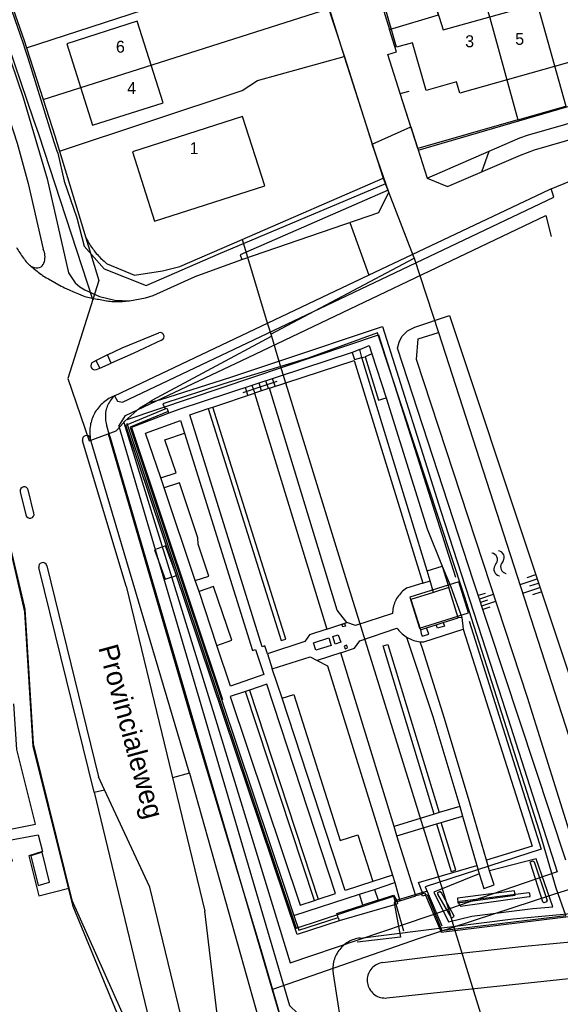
# Model space of a CAD drawing. Extents: x 123992 to 125854, y 449108 to 451911.
# Tile 123 of 175: x 125244 to 125312, y 450834 to 450958. Entities that reach past the tile are written whole.
import ezdxf
from ezdxf.enums import TextEntityAlignment as Align

# ---------------------------------------------------------------- set-up
doc = ezdxf.new("R2010")
doc.units = 0
for name, color, linetype in [('DEFAULT_0', 9, 'CONTINUOUS'), ('DEFAULT_100', 9, 'CONTINUOUS'), ('DEFAULT_101', 9, 'CONTINUOUS'), ('DEFAULT_102', 9, 'CONTINUOUS'), ('DEFAULT_103', 9, 'CONTINUOUS'), ('DEFAULT_105', 9, 'CONTINUOUS'), ('DEFAULT_113', 2, 'CONTINUOUS'), ('DEFAULT_117', 3, 'CONTINUOUS'), ('DEFAULT_21', 8, 'CONTINUOUS'), ('DEFAULT_22', 8, 'CONTINUOUS'), ('DEFAULT_4', 1, 'CONTINUOUS'), ('DEFAULT_48', 141, 'CONTINUOUS'), ('DEFAULT_5', 1, 'CONTINUOUS'), ('DEFAULT_6', 1, 'CONTINUOUS'), ('DEFAULT_60', 9, 'CONTINUOUS'), ('DEFAULT_7', 5, 'CONTINUOUS'), ('DEFAULT_74', 9, 'CONTINUOUS'), ('DEFAULT_79', 9, 'CONTINUOUS'), ('DEFAULT_80', 9, 'CONTINUOUS'), ('DEFAULT_82', 9, 'CONTINUOUS'), ('DEFAULT_84', 9, 'CONTINUOUS'), ('DEFAULT_89', 9, 'CONTINUOUS'), ('DEFAULT_99', 9, 'CONTINUOUS'), ('S03_TEGEL_VERHARDING', 7, 'CONTINUOUS'), ('S04_TALUD', 9, 'CONTINUOUS'), ('S05_WATER', 141, 'CONTINUOUS')]:
    doc.layers.add(name, color=color, linetype=linetype)

# ---------------------------------------------------------------- blocks, each defined once
blk = doc.blocks.new('S03C_0')
at = {"layer": 'S03_TEGEL_VERHARDING', "color": 7, "linetype": 'CONTINUOUS'}
for p, q in [((125272.51, 450911.22), (125276.78, 450912.63)), ((125274.8, 450911.45), (125274.49, 450912.4)), ((125275.66, 450911.73), (125275.35, 450912.68)), ((125276.51, 450912.01), (125276.2, 450912.96)), ((125273.09, 450910.89), (125272.78, 450911.84)), ((125273.95, 450911.17), (125273.64, 450912.12))]:
    blk.add_line(p, q, dxfattribs=at)

msp = doc.modelspace()

# ---------------------------------------------------------------- linework, layer by layer
at = {"layer": 'DEFAULT_100'}
for points in [[(125287.16, 450916.62), (125286.181, 450916.229)], [(125286.181, 450916.229), (125286.468, 450915.352), (125287.414, 450915.63)], [(125287.414, 450915.63), (125287.16, 450916.62)], [(125275.811, 450911.749), (125273.927, 450911.126)], [(125273.927, 450911.126), (125282.987, 450881.524)], [(125285.512, 450882.362), (125284.306, 450883.9), (125275.811, 450911.749)], [(125295.62, 450888.814), (125297.471, 450889.413)], [(125295.961, 450887.557), (125295.62, 450888.814)], [(125297.471, 450889.413), (125298.319, 450886.72)], [(125296.4, 450886.122), (125295.961, 450887.557)], [(125282.987, 450881.524), (125285.512, 450882.362)], [(125294.749, 450881.415), (125294.868, 450880.976), (125294.968, 450880.609), (125295.807, 450880.879), (125295.531, 450881.663)], [(125283.541, 450879.462), (125281.641, 450878.854), (125281.336, 450879.807), (125283.236, 450880.415), (125283.541, 450879.462)], [(125284.046, 450879.642), (125283.745, 450880.576), (125284.44, 450880.8), (125284.741, 450879.866), (125284.046, 450879.642)], [(125293.021, 450880.521), (125296.3, 450870.523), (125299.691, 450859.24)], [(125293.021, 450880.521), (125293.192, 450880.417), (125293.368, 450880.322), (125293.548, 450880.236), (125293.733, 450880.16), (125293.922, 450880.093), (125294.114, 450880.037), (125294.308, 450879.991), (125294.505, 450879.954), (125294.703, 450879.929), (125294.741, 450879.925)], [(125303.056, 450852.497), (125300.996, 450859.552), (125297.779, 450870.309), (125295.042, 450878.972), (125294.741, 450879.925)], [(125284.768, 450878.527), (125281.806, 450877.562)], [(125281.806, 450877.562), (125283.098, 450876.911), (125291.245, 450850.633)], [(125291.461, 450856.722), (125284.768, 450878.527)], [(125299.691, 450859.24), (125300.056, 450858.037)], [(125300.056, 450858.037), (125301.828, 450851.824)], [(125291.81, 450855.553), (125291.461, 450856.722)], [(125294.18, 450848.009), (125291.81, 450855.553)], [(125301.828, 450851.824), (125302.123, 450850.772)], [(125303.426, 450851.171), (125303.056, 450852.497)], [(125291.245, 450850.633), (125291.526, 450849.69)], [(125302.123, 450850.772), (125302.736, 450848.944), (125304.031, 450849.397), (125303.426, 450851.171)], [(125291.526, 450849.69), (125292.189, 450847.412)], [(125292.189, 450847.412), (125294.18, 450848.009)]]:
    msp.add_lwpolyline(points, dxfattribs=at)
at = {"layer": 'DEFAULT_101'}
for points in [[(125292.997, 450886.639), (125292.832, 450886.525), (125292.674, 450886.403), (125292.522, 450886.273), (125292.377, 450886.135), (125292.24, 450885.99), (125292.11, 450885.838), (125291.988, 450885.679), (125291.875, 450885.515), (125291.77, 450885.344), (125291.675, 450885.169), (125291.588, 450884.988), (125291.512, 450884.803), (125291.445, 450884.615), (125291.387, 450884.423), (125291.34, 450884.229), (125291.303, 450884.033), (125291.277, 450883.834), (125291.26, 450883.635), (125291.255, 450883.488)], [(125295.046, 450887.288), (125292.997, 450886.639)], [(125291.255, 450883.488), (125286.584, 450881.969)], [(125299.942, 450882.977), (125299.513, 450882.911)], [(125282.987, 450881.524), (125280.838, 450880.817), (125280.23, 450879.941), (125275.534, 450878.406)], [(125284.768, 450878.527), (125286.495, 450879.113), (125287.148, 450880.03), (125291.79, 450881.642)], [(125284.894, 450882.114), (125285.216, 450882.221)], [(125285.01, 450881.79), (125284.894, 450882.114)], [(125285.332, 450881.897), (125285.01, 450881.79)], [(125285.216, 450882.221), (125285.332, 450881.897)], [(125286.584, 450881.969), (125285.512, 450882.362)], [(125291.79, 450881.642), (125291.917, 450881.488), (125292.051, 450881.339), (125292.189, 450881.195), (125292.334, 450881.056), (125292.483, 450880.923), (125292.638, 450880.796), (125292.797, 450880.675), (125292.961, 450880.561), (125293.021, 450880.521)], [(125294.741, 450879.925), (125295.194, 450879.932), (125300.144, 450881.493)], [(125297.628, 450882.326), (125297.789, 450881.894), (125296.921, 450881.629), (125296.751, 450882.049)], [(125285.196, 450879.379), (125285.3, 450879.06), (125285.619, 450879.167), (125285.515, 450879.486), (125285.196, 450879.379)], [(125275.534, 450878.406), (125276.148, 450876.518)], [(125276.148, 450876.518), (125280.893, 450878.037), (125281.806, 450877.562)], [(125299.691, 450859.24), (125297.103, 450858.47)], [(125296.493, 450858.271), (125291.461, 450856.722)], [(125297.103, 450858.47), (125296.493, 450858.271)], [(125297.363, 450857.229), (125300.056, 450858.037)], [(125291.81, 450855.553), (125296.789, 450857.056)], [(125296.789, 450857.056), (125297.363, 450857.229)], [(125294.926, 450848.208), (125294.18, 450848.009)], [(125291.504, 450846.906), (125292.266, 450842.831), (125286.818, 450842.201)], [(125292.189, 450847.412), (125291.862, 450847.273)]]:
    msp.add_lwpolyline(points, dxfattribs=at)
at = {"layer": 'DEFAULT_102'}
msp.add_lwpolyline([(125295.401, 450848.104), (125297.364, 450843.468), (125314.741, 450845.587)], dxfattribs=at)
at = {"layer": 'DEFAULT_103'}
for points in [[(125286.181, 450916.229), (125264.401, 450909.077), (125263.18, 450908.619)], [(125275.811, 450911.749), (125286.434, 450915.225), (125295.046, 450887.288)], [(125295.62, 450888.814), (125287.414, 450915.63)], [(125268.696, 450909.401), (125273.927, 450911.126)], [(125263.18, 450908.619), (125258.459, 450906.84), (125269.882, 450872.691), (125269.783, 450872.658)], [(125275.534, 450878.406), (125275.199, 450879.408), (125274.893, 450879.305), (125265.785, 450908.422), (125268.116, 450909.213)], [(125268.116, 450909.213), (125268.696, 450909.401)], [(125295.046, 450887.288), (125295.961, 450887.557)], [(125277.388, 450872.827), (125276.148, 450876.518)], [(125273.274, 450873.855), (125272.801, 450873.692)], [(125275.452, 450874.604), (125273.274, 450873.855)], [(125281.93, 450847.61), (125284.109, 450848.316), (125275.452, 450874.604)], [(125272.801, 450873.692), (125270.863, 450873.041), (125279.67, 450846.847), (125281.456, 450847.45)], [(125288.785, 450849.845), (125285.298, 450848.695), (125277.388, 450872.827)], [(125291.245, 450850.633), (125288.785, 450849.845)], [(125288.998, 450848.836), (125291.526, 450849.69)], [(125281.456, 450847.45), (125281.93, 450847.61)]]:
    msp.add_lwpolyline(points, dxfattribs=at)
at = {"layer": 'DEFAULT_105'}
for points in [[(125287.414, 450915.63), (125287.802, 450915.71)], [(125287.802, 450915.71), (125289.5, 450910.27), (125290.466, 450910.57)], [(125262.145, 450900.53), (125264.092, 450901.14), (125262.659, 450905.274), (125265.121, 450906.115)], [(125266.462, 450887.634), (125268.166, 450888.175), (125266.855, 450892.192), (125266.81, 450892.984), (125264.504, 450899.881), (125262.573, 450899.25)], [(125269.207, 450879.459), (125271.062, 450880.129), (125268.787, 450886.847), (125266.954, 450886.237)], [(125277.388, 450872.827), (125278.84, 450873.322), (125284.685, 450854.966), (125286.908, 450855.702), (125288.785, 450849.845)]]:
    msp.add_lwpolyline(points, dxfattribs=at)
at = {"layer": 'DEFAULT_21'}
for points in [[(125305.835, 450971.671), (125309.287, 450960.482), (125312.999, 450947.18)], [(125299.95, 450969.839), (125303.455, 450958.273), (125307.009, 450945.469)], [(125290.89, 450956.779), (125297.038, 450958.63), (125294.429, 450966.879)], [(125245.297, 450954.506), (125281.134, 450966.173)], [(125288.361, 450964.969), (125290.89, 450956.779)], [(125246.172, 450945.557), (125242.278, 450957.028), (125240.286, 450962.823)], [(125242.181, 450963.467), (125245.007, 450955.409), (125245.297, 450954.506)], [(125247.378, 450948.029), (125283.278, 450959.434)], [(125307.009, 450945.469), (125294.432, 450941.871), (125292.229, 450948.755), (125290.662, 450953.678), (125291.745, 450954.012), (125290.89, 450956.779)], [(125245.297, 450954.506), (125247.378, 450948.029)], [(125249.432, 450941.535), (125272.39, 450949.137), (125274.293, 450950.389), (125285.19, 450953.424)], [(125247.378, 450948.029), (125248.85, 450943.447), (125249.432, 450941.535)], [(125307.009, 450945.469), (125312.999, 450947.18)], [(125253.635, 450922.92), (125246.865, 450943.515), (125246.172, 450945.557)], [(125249.432, 450941.535), (125252.752, 450930.625)], [(125290.06, 450938.115), (125293.862, 450928.371), (125293.955, 450928.088)], [(125252.752, 450930.625), (125254.39, 450925.302), (125253.635, 450922.92)], [(125252.752, 450930.625), (125253.02, 450930.158)], [(125253.02, 450930.158), (125253.121, 450929.986), (125253.226, 450929.815), (125253.335, 450929.647), (125253.446, 450929.481), (125253.562, 450929.318), (125253.68, 450929.157), (125253.802, 450928.998), (125253.927, 450928.842), (125254.056, 450928.689), (125254.187, 450928.538), (125254.322, 450928.39), (125254.459, 450928.245), (125254.6, 450928.103), (125254.743, 450927.963), (125254.889, 450927.827), (125255.038, 450927.694), (125255.19, 450927.563), (125255.345, 450927.436), (125255.423, 450927.374)], [(125255.423, 450927.374), (125258.855, 450925.961), (125262.367, 450926.5), (125264.546, 450927.032), (125272.362, 450930.427)], [(125275.95, 450918.555), (125293.955, 450928.088)], [(125293.955, 450928.088), (125297.026, 450918.748), (125316.365, 450858.866), (125318.887, 450850.556), (125311.329, 450848.168), (125298.966, 450844.108)], [(125253.635, 450922.92), (125250.482, 450912.972), (125253.175, 450905.173), (125255.535, 450906.045)], [(125276.993, 450915.17), (125290.007, 450919.494), (125297.312, 450896.335), (125305.034, 450872.579), (125311.919, 450851.027), (125298.273, 450846.347)], [(125260.647, 450909.971), (125261.086, 450910.241), (125276.034, 450918.281)], [(125260.647, 450909.971), (125262.157, 450910.361), (125270.965, 450913.167), (125276.993, 450915.17)], [(125257.503, 450907.469), (125257.637, 450907.618), (125259.539, 450909.287), (125260.647, 450909.971)], [(125255.535, 450906.045), (125256.567, 450906.426), (125257.503, 450907.469)], [(125257.503, 450907.469), (125269.015, 450870.228), (125278.417, 450839.626), (125295.733, 450845.476), (125298.273, 450846.347)], [(125255.535, 450906.045), (125265.906, 450870.462), (125274.71, 450841.275), (125276.181, 450836.255)], [(125224.426, 450899.552), (125229.657, 450900.481), (125234.227, 450900.341), (125237.195, 450899.526), (125240.973, 450896.934), (125243.15, 450891.879), (125245.045, 450883.671), (125246.081, 450866.76), (125251.094, 450846.711), (125257.142, 450832.13), (125258.429, 450822.897), (125257.612, 450814.666), (125254.252, 450805.835), (125246.195, 450795.589)], [(125298.966, 450844.108), (125294.607, 450842.676), (125276.181, 450836.255)], [(125276.181, 450836.255), (125277.536, 450831.642), (125278.674, 450826.596), (125280.252, 450821.742)]]:
    msp.add_lwpolyline(points, dxfattribs=at)
at = {"layer": 'DEFAULT_22'}
for points in [[(125283.278, 450959.434), (125285.19, 450953.424)], [(125285.19, 450953.424), (125290.06, 450938.115)], [(125272.362, 450930.427), (125290.06, 450938.115)], [(125272.362, 450930.427), (125275.421, 450920.272), (125275.95, 450918.555)], [(125275.95, 450918.555), (125276.034, 450918.281)], [(125276.034, 450918.281), (125276.993, 450915.17)], [(125276.993, 450915.17), (125285.363, 450887.996), (125298.273, 450846.347)], [(125298.273, 450846.347), (125298.838, 450844.525), (125298.966, 450844.108)], [(125298.966, 450844.108), (125303.373, 450829.749)]]:
    msp.add_lwpolyline(points, dxfattribs=at)
at = {"layer": 'DEFAULT_4'}
for points in [[(125325.576, 450991.884), (125325.688, 450991.533), (125290.188, 450980.287), (125297.63, 450956.76), (125333.474, 450966.769), (125335.668, 450958.939)], [(125335.668, 450958.939), (125299.706, 450948.793), (125299.288, 450950.245), (125295.472, 450949.148), (125293.774, 450955.14), (125291.76, 450954.568), (125290.202, 450959.995), (125282.342, 450984.867)], [(125262.451, 450947.608), (125259.191, 450957.833), (125250.331, 450955.008), (125253.59, 450944.783), (125262.451, 450947.608)], [(125275.212, 450937.188), (125272.432, 450945.856), (125258.598, 450941.42), (125261.377, 450932.752), (125275.212, 450937.188)]]:
    msp.add_lwpolyline(points, dxfattribs=at)
at = {"layer": 'DEFAULT_48'}
msp.add_lwpolyline([(125420.18, 450872.361), (125409.593, 450868.462), (125399.724, 450865.343), (125393.09, 450863.272), (125389.205, 450857.128), (125351.184, 450846.556), (125346.604, 450847.785), (125336.175, 450844.666), (125331.54, 450843.497), (125328.62, 450843.99), (125324.758, 450845.641), (125320.176, 450847.89), (125317.253, 450849.862), (125315.47, 450851.637), (125314.548, 450853.014), (125314.106, 450854.112), (125308.192, 450872.926), (125294.254, 450915.384), (125294.469, 450917.943), (125297.026, 450918.748), (125316.365, 450858.866)], dxfattribs=at)
at = {"layer": 'DEFAULT_5'}
for points in [[(125298.319, 450886.72), (125296.4, 450886.122)], [(125299.513, 450882.911), (125298.319, 450886.72)], [(125296.4, 450886.122), (125293.542, 450885.231), (125294.749, 450881.415)], [(125297.628, 450882.326), (125299.513, 450882.911)], [(125294.749, 450881.415), (125295.531, 450881.663)], [(125295.531, 450881.663), (125296.751, 450882.049)], [(125296.751, 450882.049), (125297.628, 450882.326)]]:
    msp.add_lwpolyline(points, dxfattribs=at)
at = {"layer": 'DEFAULT_6'}
msp.add_lwpolyline([(125300.803, 450883.551), (125299.578, 450887.468), (125293.435, 450885.546), (125294.66, 450881.63), (125300.803, 450883.551)], dxfattribs=at)
at = {"layer": 'DEFAULT_60'}
for points in [[(125262.145, 450900.53), (125260.241, 450906.138), (125264.627, 450907.714), (125265.121, 450906.115)], [(125265.121, 450906.115), (125273.664, 450878.835), (125274.044, 450878.948), (125275.088, 450875.801), (125270.918, 450874.337)], [(125262.573, 450899.25), (125262.145, 450900.53)], [(125266.462, 450887.634), (125262.573, 450899.25)], [(125266.954, 450886.237), (125266.462, 450887.634)], [(125269.207, 450879.459), (125266.954, 450886.237)], [(125270.918, 450874.337), (125269.207, 450879.459)]]:
    msp.add_lwpolyline(points, dxfattribs=at)
at = {"layer": 'DEFAULT_7'}
for points in [[(125264.14, 450888.23), (125262.76, 450891.97), (125261.38, 450891.48), (125262.71, 450887.77), (125264.14, 450888.23)], [(125248.16, 450849.75), (125247.26, 450853.49), (125245.84, 450853.05), (125246.74, 450849.34), (125248.16, 450849.75)], [(125306.661, 450848.112), (125306.574, 450848.672), (125299.398, 450847.716), (125299.47, 450847.142), (125306.661, 450848.112)]]:
    msp.add_lwpolyline(points, dxfattribs=at)
at = {"layer": 'DEFAULT_74'}
for points in [[(125284.556, 450844.892), (125279.265, 450843.189), (125257.759, 450907.141), (125262.692, 450909.161)], [(125263.09, 450908.848), (125258.297, 450906.886), (125269.783, 450872.658)], [(125262.692, 450909.161), (125262.923, 450909.255), (125263.09, 450908.848)], [(125269.783, 450872.658), (125277.854, 450848.604), (125278.873, 450845.571)], [(125310.569, 450847.422), (125310.617, 450847.28), (125310.247, 450847.156), (125310.143, 450847.279), (125308.571, 450852.15), (125308.523, 450852.292), (125308.893, 450852.416), (125309.035, 450852.306), (125310.655, 450847.451)], [(125294.903, 450848.275), (125295.046, 450848.323)], [(125294.926, 450848.208), (125294.903, 450848.275)], [(125295.401, 450848.104), (125295.005, 450847.971), (125294.926, 450848.208)], [(125295.046, 450848.323), (125295.302, 450848.408), (125295.401, 450848.104)], [(125297.31, 450848.457), (125297.243, 450848.58), (125296.909, 450848.398), (125296.889, 450848.227), (125298.565, 450845.362), (125298.632, 450845.239), (125298.975, 450845.425), (125298.952, 450845.572), (125297.363, 450848.486)], [(125299.696, 450847.24), (125299.557, 450847.222), (125299.607, 450846.836), (125299.756, 450846.855), (125299.77, 450846.746), (125308.41, 450847.947), (125308.549, 450847.965), (125308.499, 450848.352), (125308.352, 450848.394), (125299.689, 450847.3)], [(125291.835, 450847.349), (125291.438, 450847.211), (125291.504, 450846.906)], [(125291.504, 450846.906), (125291.937, 450847.056), (125291.862, 450847.273)], [(125291.862, 450847.273), (125291.835, 450847.349)], [(125278.873, 450845.571), (125279.493, 450843.722), (125284.429, 450845.293)], [(125284.429, 450845.293), (125284.556, 450844.892)]]:
    msp.add_lwpolyline(points, dxfattribs=at)
at = {"layer": 'DEFAULT_79'}
msp.add_lwpolyline([(125313.03, 450852.492), (125301.409, 450887.524), (125291.857, 450916.779), (125292.075, 450917.559), (125292.433, 450918.259), (125293.131, 450918.96), (125294.07, 450919.422), (125298.424, 450920.89), (125318.782, 450859.683)], dxfattribs=at)
at = {"layer": 'DEFAULT_80'}
msp.add_lwpolyline([(125257.871, 450907.367), (125279.162, 450843.952)], dxfattribs=at)
at = {"layer": 'DEFAULT_82'}
for points in [[(125295.401, 450848.104), (125295.62, 450848.176), (125297.438, 450843.66), (125313.025, 450845.545), (125311.79, 450849.006), (125309.691, 450856.132), (125300.248, 450885.78), (125289.355, 450918.735), (125280.669, 450915.554), (125270.068, 450912.32), (125262.427, 450909.808), (125262.692, 450909.161)], [(125287.16, 450916.62), (125288.307, 450917.109), (125288.652, 450916.064)], [(125288.652, 450916.064), (125290.466, 450910.57)], [(125290.466, 450910.57), (125295.618, 450894.098), (125297.471, 450889.413)], [(125263.18, 450908.619), (125263.09, 450908.848)], [(125268.116, 450909.213), (125277.285, 450880.068), (125277.857, 450880.248), (125268.696, 450909.401)], [(125297.471, 450889.413), (125298.585, 450886.822), (125299.942, 450882.977)], [(125299.942, 450882.977), (125300.144, 450881.493)], [(125300.144, 450881.493), (125308.807, 450854.273), (125304.011, 450852.792), (125303.056, 450852.497)], [(125296.493, 450858.271), (125290.096, 450879.401), (125290.67, 450879.575), (125297.103, 450858.47)], [(125273.274, 450873.855), (125281.93, 450847.61)], [(125281.456, 450847.45), (125272.801, 450873.692)], [(125296.789, 450857.056), (125298.625, 450851.085), (125299.199, 450851.261), (125297.363, 450857.229)], [(125295.046, 450848.323), (125294.535, 450849.696), (125301.828, 450851.824)], [(125302.123, 450850.772), (125296.441, 450848.476), (125298.27, 450844.767), (125301.221, 450845.46), (125308.862, 450846.427), (125311.397, 450846.644), (125309.305, 450852.678), (125303.426, 450851.171)], [(125289.437, 450847.475), (125291.39, 450848.1), (125291.835, 450847.349)], [(125284.429, 450845.293), (125284.262, 450845.817), (125287.524, 450846.858)], [(125291.504, 450846.906), (125284.556, 450844.892)]]:
    msp.add_lwpolyline(points, dxfattribs=at)
at = {"layer": 'DEFAULT_84'}
for points in [[(125278.873, 450845.571), (125287.085, 450848.219)], [(125287.085, 450848.219), (125288.998, 450848.836)], [(125287.524, 450846.858), (125287.085, 450848.219)], [(125288.998, 450848.836), (125289.437, 450847.475)], [(125289.437, 450847.475), (125287.524, 450846.858)]]:
    msp.add_lwpolyline(points, dxfattribs=at)
at = {"layer": 'DEFAULT_89'}
msp.add_lwpolyline([(125288.652, 450916.064), (125287.802, 450915.71)], dxfattribs=at)
at = {"layer": 'DEFAULT_99'}
for points in [[(125238.655, 450972.028), (125239.184, 450970.492), (125239.416, 450970.583), (125239.57, 450970.177), (125239.922, 450969.171), (125244.504, 450956.139), (125244.873, 450955.056), (125245.089, 450954.351), (125245.45, 450953.236), (125248.719, 450942.711), (125249.11, 450941.578), (125249.225, 450941.282), (125250.036, 450937.754), (125251.607, 450933.166), (125252.523, 450929.612), (125255.039, 450926.757), (125260.319, 450924.669), (125269.355, 450928.58), (125290.401, 450937.461)], [(125237.325, 450970.211), (125240.046, 450962.355), (125244.852, 450948.256), (125247.871, 450938.029)], [(125282.851, 450960.663), (125285.211, 450953.355)], [(125239.701, 450955.853), (125240.242, 450954.301), (125244.124, 450942.519), (125245.493, 450937.466), (125247.389, 450929.216)], [(125272.322, 450927.932), (125289.521, 450933.815), (125290.779, 450936.368), (125288.698, 450942.396), (125293.569, 450944.569), (125295.583, 450938.148), (125298.148, 450937.067), (125307.324, 450941.037), (125309.087, 450941.691), (125340.519, 450950.762), (125341.76, 450953.147)], [(125285.211, 450953.355), (125288.698, 450942.396)], [(125294.471, 450941.657), (125337.417, 450954.156)], [(125302.454, 450938.937), (125303.398, 450941.541), (125307.256, 450943.211), (125308.219, 450943.528), (125332.547, 450950.512), (125334.86, 450949.127)], [(125293.569, 450944.569), (125292.229, 450948.755), (125293.348, 450949.057)], [(125256.334, 450910.798), (125288.256, 450925.967), (125310.949, 450936.728), (125313.732, 450937.856), (125334.713, 450943.899), (125336.882, 450942.692), (125340.031, 450931.644)], [(125295.583, 450938.148), (125303.409, 450941.533)], [(125247.871, 450938.029), (125250.551, 450926.255)], [(125256.325, 450910.788), (125256.714, 450910.114), (125257.331, 450909.989), (125283.788, 450922.549), (125311.524, 450935.749), (125311.189, 450936.834)], [(125290.692, 450936.637), (125272.117, 450928.503), (125272.322, 450927.932)], [(125256.872, 450907.011), (125257.727, 450908.339), (125273.112, 450915.601), (125310.497, 450933.436), (125311.196, 450930.827)], [(125285.907, 450932.58), (125288.269, 450925.953)], [(125244.025, 450929.446), (125244.129, 450929.275), (125244.234, 450929.105), (125244.341, 450928.936), (125244.45, 450928.768), (125244.56, 450928.601), (125244.672, 450928.436), (125244.786, 450928.271), (125244.902, 450928.108), (125245.019, 450927.946), (125245.131, 450927.794)], [(125247.388, 450927.28), (125247.467, 450927.464), (125247.53, 450927.654), (125247.574, 450927.848), (125247.602, 450928.046), (125247.611, 450928.246), (125247.602, 450928.446), (125247.576, 450928.644), (125247.531, 450928.839), (125247.469, 450929.029), (125247.391, 450929.213), (125247.389, 450929.216)], [(125245.131, 450927.794), (125245.255, 450927.637), (125245.389, 450927.488), (125245.531, 450927.348), (125245.683, 450927.218), (125245.686, 450927.215)], [(125245.686, 450927.215), (125245.849, 450927.099), (125246.025, 450927.005), (125246.213, 450926.936), (125246.298, 450926.914)], [(125245.686, 450927.215), (125245.837, 450927.084), (125245.989, 450926.954), (125246.143, 450926.826), (125246.297, 450926.699), (125246.453, 450926.573), (125246.61, 450926.449), (125246.767, 450926.326), (125246.926, 450926.205), (125247.086, 450926.085), (125247.112, 450926.066)], [(125246.929, 450926.927), (125247.113, 450927.004), (125247.27, 450927.126), (125247.388, 450927.28)], [(125266.485, 450925.768), (125272.319, 450927.94)], [(125246.298, 450926.914), (125246.496, 450926.884), (125246.695, 450926.885), (125246.893, 450926.917), (125246.929, 450926.927)], [(125247.112, 450926.066), (125247.274, 450925.948), (125247.438, 450925.835), (125247.606, 450925.725), (125247.776, 450925.62), (125247.949, 450925.52), (125248.031, 450925.474)], [(125250.551, 450926.255), (125251.384, 450924.974), (125251.975, 450924.476), (125252.616, 450924.104), (125254.449, 450923.294), (125256.372, 450922.796), (125258.201, 450922.742)], [(125261.187, 450923.418), (125266.485, 450925.768)], [(125248.031, 450925.474), (125248.836, 450925.03), (125249.643, 450924.59)], [(125249.643, 450924.59), (125249.858, 450924.476), (125250.076, 450924.366)], [(125250.076, 450924.366), (125250.634, 450924.098), (125251.199, 450923.846)], [(125251.199, 450923.846), (125251.802, 450923.595), (125252.412, 450923.361)], [(125252.412, 450923.361), (125252.601, 450923.296), (125252.793, 450923.241), (125252.974, 450923.198)], [(125258.201, 450922.742), (125260.245, 450923.109), (125261.187, 450923.418)], [(125252.974, 450923.198), (125253.17, 450923.157), (125253.366, 450923.116), (125253.561, 450923.076), (125253.757, 450923.036), (125253.954, 450922.997), (125254.15, 450922.959), (125254.346, 450922.921), (125254.543, 450922.884), (125254.739, 450922.847), (125254.936, 450922.811), (125255.133, 450922.776), (125255.33, 450922.741), (125255.402, 450922.728)], [(125255.402, 450922.728), (125255.599, 450922.696), (125255.798, 450922.67), (125255.997, 450922.651), (125256.196, 450922.637), (125256.396, 450922.63), (125256.561, 450922.629)], [(125256.561, 450922.629), (125256.761, 450922.633), (125256.961, 450922.64), (125257.161, 450922.649), (125257.36, 450922.662), (125257.56, 450922.676), (125257.759, 450922.694), (125257.958, 450922.714), (125258.157, 450922.737), (125258.201, 450922.742)], [(125255.462, 450915.97), (125257.28, 450916.833), (125261.885, 450918.735)], [(125257.939, 450907.828), (125289.475, 450918.473), (125299.169, 450888.058)], [(125262.25, 450918.719), (125262.056, 450918.761), (125261.885, 450918.735)], [(125262.511, 450918.462), (125262.395, 450918.623), (125262.25, 450918.719)], [(125262.519, 450918.068), (125262.555, 450918.263), (125262.513, 450918.458), (125262.511, 450918.462)], [(125262.244, 450917.787), (125258.689, 450916.116), (125255.932, 450914.902)], [(125262.244, 450917.787), (125262.409, 450917.898), (125262.518, 450918.064), (125262.519, 450918.068)], [(125255.462, 450915.97), (125254.055, 450915.236)], [(125255.932, 450914.902), (125255.462, 450915.97)], [(125253.394, 450914.76), (125253.364, 450914.564), (125253.409, 450914.376)], [(125253.647, 450915.051), (125253.491, 450914.928), (125253.394, 450914.76)], [(125254.055, 450915.236), (125253.647, 450915.051)], [(125254.479, 450914.29), (125254.055, 450915.236)], [(125254.479, 450914.29), (125255.932, 450914.902)], [(125253.409, 450914.376), (125253.522, 450914.213), (125253.685, 450914.105)], [(125253.685, 450914.105), (125253.88, 450914.065), (125254.073, 450914.1)], [(125254.073, 450914.1), (125254.479, 450914.29)], [(125256.334, 450910.798), (125256.149, 450910.722), (125255.967, 450910.638), (125255.789, 450910.547), (125255.615, 450910.449), (125255.445, 450910.343), (125255.28, 450910.231), (125255.119, 450910.112), (125254.964, 450909.986), (125254.813, 450909.854), (125254.669, 450909.716), (125254.53, 450909.573), (125254.397, 450909.423), (125254.27, 450909.268), (125254.15, 450909.109), (125254.036, 450908.944), (125253.929, 450908.775), (125253.83, 450908.602), (125253.737, 450908.424), (125253.652, 450908.243), (125253.575, 450908.059), (125253.505, 450907.871), (125253.442, 450907.681), (125253.388, 450907.489), (125253.342, 450907.294), (125253.304, 450907.098), (125253.273, 450906.9), (125253.251, 450906.702), (125253.238, 450906.502), (125253.232, 450906.302), (125253.235, 450906.102), (125253.246, 450905.903), (125253.265, 450905.703), (125253.292, 450905.505), (125253.292, 450905.504)], [(125256.334, 450910.798), (125256.191, 450910.659), (125256.055, 450910.511), (125255.928, 450910.357), (125255.81, 450910.195), (125255.702, 450910.027), (125255.603, 450909.854), (125255.514, 450909.675), (125255.435, 450909.491), (125255.367, 450909.303), (125255.31, 450909.111), (125255.263, 450908.917), (125255.228, 450908.72), (125255.203, 450908.521), (125255.19, 450908.322), (125255.189, 450908.122), (125255.198, 450907.922), (125255.219, 450907.723), (125255.251, 450907.526), (125255.294, 450907.331), (125255.348, 450907.138), (125255.388, 450907.017)], [(125277.536, 450831.642), (125255.838, 450905.524), (125255.657, 450905.984), (125255.388, 450907.017)], [(125256.872, 450907.011), (125278.33, 450834.26), (125279.36, 450833.26)], [(125252.371, 450905.553), (125252.308, 450905.365), (125252.319, 450905.173)], [(125257.782, 450886.891), (125252.319, 450905.173)], [(125252.671, 450905.791), (125252.495, 450905.699), (125252.371, 450905.553)], [(125253.292, 450905.504), (125253.187, 450905.673), (125253.023, 450905.785), (125252.828, 450905.821), (125252.671, 450905.791)], [(125265.74, 450863.43), (125253.292, 450905.504)], [(125244.576, 450899.163), (125244.503, 450898.978), (125244.506, 450898.779), (125244.51, 450898.764)], [(125244.51, 450898.764), (125245.223, 450895.848)], [(125244.912, 450899.391), (125244.728, 450899.316), (125244.586, 450899.177), (125244.576, 450899.163)], [(125245.292, 450899.314), (125245.108, 450899.39), (125244.912, 450899.391)], [(125245.511, 450898.994), (125245.432, 450899.176), (125245.292, 450899.314)], [(125246.228, 450896.06), (125245.511, 450898.994)], [(125246.159, 450895.681), (125246.23, 450895.866), (125246.228, 450896.06)], [(125245.223, 450895.848), (125245.301, 450895.665), (125245.442, 450895.526), (125245.452, 450895.52)], [(125245.452, 450895.52), (125245.638, 450895.449), (125245.836, 450895.454), (125245.848, 450895.457)], [(125245.848, 450895.457), (125246.028, 450895.541), (125246.159, 450895.681)], [(125242.955, 450893.119), (125244.982, 450884.41), (125245.07, 450884.03), (125246.11, 450867.11), (125250.97, 450847.48), (125257.105, 450833.792), (125257.67, 450832.53)], [(125246.891, 450889.618), (125246.824, 450889.431), (125246.833, 450889.234)], [(125253.8, 450861.04), (125246.833, 450889.234)], [(125247.202, 450889.852), (125247.023, 450889.765), (125246.891, 450889.618)], [(125247.598, 450889.795), (125247.411, 450889.862), (125247.212, 450889.855), (125247.202, 450889.852)], [(125247.834, 450889.472), (125247.751, 450889.653), (125247.607, 450889.789), (125247.598, 450889.795)], [(125247.834, 450889.472), (125254.31, 450862.958)], [(125257.782, 450886.891), (125267.69, 450846.12)], [(125300.859, 450882.506), (125309.93, 450853.908), (125295.368, 450849.161), (125297.457, 450844.25)], [(125222.542, 450858.643), (125224.302, 450857.901), (125224.319, 450859.9), (125240.898, 450860.007), (125240.929, 450855.945), (125246.426, 450857.028), (125244.085, 450866.419), (125243.705, 450872.132)], [(125255.069, 450861.332), (125254.31, 450862.958)], [(125265.74, 450863.43), (125263.62, 450862.83)], [(125265.74, 450863.43), (125281.945, 450805.835)], [(125226.17, 450777.9), (125254.74, 450792.38), (125259.35, 450795.36), (125262.74, 450798.33), (125265.98, 450802.21), (125267.23, 450804.62), (125267.95, 450806.84), (125268.41, 450810.77), (125268.4, 450815.01), (125267.34, 450822.01), (125260.77, 450849.12), (125255.069, 450861.332)], [(125253.8, 450861.04), (125255.068, 450861.332)], [(125253.8, 450861.04), (125262.6, 450824.38)], [(125237.858, 450853.949), (125240.259, 450854.415), (125241.27, 450851.609), (125243.548, 450852.363), (125242.674, 450854.949), (125246.744, 450855.691), (125247.278, 450853.576)], [(125247.278, 450853.576), (125245.58, 450853.06), (125246.82, 450848.03), (125250.597, 450848.984)], [(125279.162, 450843.952), (125291.393, 450847.995), (125292.641, 450843.64)], [(125291.574, 450847.435), (125295.509, 450848.622)], [(125273.428, 450808.428), (125269.36, 450832.116), (125267.69, 450846.12)], [(125287.183, 450842.732), (125306.408, 450845.143), (125315.422, 450845.981), (125326.926, 450841.229), (125328.146, 450840.992), (125333.381, 450840.92)], [(125287.183, 450842.732), (125286.985, 450842.702), (125286.789, 450842.662), (125286.596, 450842.612), (125286.405, 450842.552), (125286.217, 450842.483), (125286.034, 450842.404), (125285.854, 450842.316), (125285.679, 450842.218), (125285.51, 450842.112), (125285.346, 450841.997), (125285.188, 450841.875), (125285.037, 450841.744), (125284.893, 450841.605), (125284.756, 450841.46), (125284.626, 450841.307), (125284.505, 450841.149), (125284.391, 450840.984), (125284.287, 450840.813), (125284.191, 450840.638), (125284.104, 450840.458), (125284.027, 450840.273), (125283.959, 450840.085), (125283.901, 450839.894), (125283.852, 450839.7), (125283.814, 450839.504), (125283.786, 450839.306), (125283.768, 450839.106), (125283.76, 450838.907), (125283.762, 450838.707), (125283.775, 450838.507), (125283.798, 450838.308), (125283.806, 450838.252)], [(125290.041, 450839.663), (125296.045, 450840.41), (125307.397, 450841.674), (125314.525, 450842.354)], [(125290.041, 450839.663), (125289.844, 450839.629), (125289.651, 450839.578), (125289.463, 450839.51), (125289.281, 450839.426), (125289.108, 450839.326), (125288.945, 450839.21), (125288.793, 450839.081), (125288.652, 450838.939), (125288.525, 450838.784), (125288.412, 450838.619), (125288.315, 450838.445), (125288.233, 450838.262), (125288.168, 450838.073), (125288.12, 450837.879), (125288.089, 450837.682), (125288.076, 450837.482), (125288.081, 450837.282), (125288.104, 450837.083), (125288.144, 450836.888), (125288.202, 450836.696), (125288.276, 450836.511), (125288.367, 450836.332), (125288.473, 450836.163), (125288.594, 450836.004), (125288.728, 450835.856), (125288.875, 450835.72), (125289.034, 450835.599), (125289.203, 450835.492), (125289.381, 450835.4), (125289.566, 450835.325), (125289.757, 450835.266), (125289.953, 450835.224), (125290.151, 450835.201), (125290.351, 450835.195), (125290.55, 450835.206), (125290.557, 450835.207)], [(125283.806, 450838.252), (125285.189, 450829.37), (125332.308, 450834.833)], [(125290.557, 450835.207), (125314.984, 450837.814)]]:
    msp.add_lwpolyline(points, dxfattribs=at)
at = {"layer": 'S04_TALUD'}
for p, q in [((125307.27, 450887.112), (125309.407, 450887.817)), ((125308.162, 450887.999), (125309.231, 450888.352)), ((125307.622, 450886.044), (125309.759, 450886.749)), ((125308.514, 450886.931), (125309.583, 450887.283)), ((125308.867, 450885.862), (125309.935, 450886.214)), ((125302.888, 450886.007), (125302.01, 450885.717)), ((125303.911, 450885.86), (125302.156, 450885.278)), ((125303.179, 450885.13), (125302.301, 450884.839)), ((125304.202, 450884.982), (125302.446, 450884.4)), ((125303.469, 450884.252), (125302.592, 450883.961))]:
    msp.add_line(p, q, dxfattribs=at)
at = {"layer": 'S05_WATER'}
for points in [[(125305.054, 450889.926), (125305.173, 450890.086), (125305.251, 450890.27), (125305.284, 450890.467), (125305.271, 450890.666), (125305.212, 450890.856), (125305.11, 450891.028), (125304.97, 450891.171), (125304.802, 450891.277), (125304.613, 450891.341), (125304.576, 450891.348)], [(125304.2, 450889.64), (125304.319, 450889.8), (125304.398, 450889.983), (125304.431, 450890.18), (125304.418, 450890.379), (125304.359, 450890.57), (125304.257, 450890.741), (125304.117, 450890.884), (125303.948, 450890.99), (125303.76, 450891.055), (125303.723, 450891.062)], [(125305.054, 450889.926), (125304.935, 450889.766), (125304.856, 450889.583), (125304.823, 450889.386), (125304.836, 450889.187), (125304.895, 450888.996), (125304.997, 450888.825), (125305.137, 450888.682), (125305.306, 450888.576), (125305.494, 450888.511), (125305.531, 450888.504)], [(125304.2, 450889.64), (125304.081, 450889.48), (125304.003, 450889.296), (125303.97, 450889.099), (125303.983, 450888.9), (125304.042, 450888.71), (125304.144, 450888.538), (125304.284, 450888.395), (125304.452, 450888.289), (125304.641, 450888.225), (125304.678, 450888.218)]]:
    msp.add_lwpolyline(points, dxfattribs=at)

# ---------------------------------------------------------------- block references
at = {"layer": 'DEFAULT_0'}
msp.add_blockref('S03C_0', (0, 0), dxfattribs=at)

# ---------------------------------------------------------------- texts
at = {"layer": 'DEFAULT_113'}
for s, p in [('6', (125257.077, 450954.639)), ('3', (125300.939, 450955.323)), ('5', (125307.218, 450955.624)), ('4', (125258.484, 450949.45)), ('1', (125266.332, 450941.898))]:
    msp.add_text(s, height=1.5, dxfattribs=at).set_placement(p, align=Align.MIDDLE_CENTER)
at = {"layer": 'DEFAULT_117'}
msp.add_text('Provincialeweg', height=2.5, rotation=285.18979, dxfattribs=at).set_placement((125258.435, 450868.68), align=Align.MIDDLE_CENTER)

doc.saveas('drawing.dxf')
